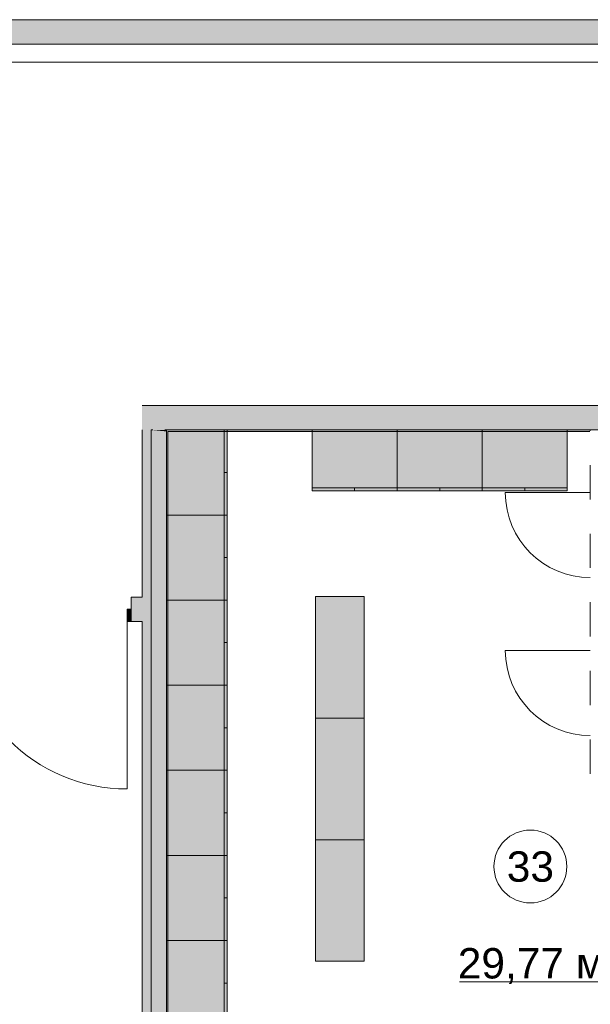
# Model space of a CAD drawing. Header units: millimetres. Extents: x -14761 to 157739, y -22400 to 107990.
# Tile 102 of 256: x 47392 to 52090, y 64250 to 72350. Entities that reach past the tile are written whole.
import ezdxf

# ---------------------------------------------------------------- set-up
doc = ezdxf.new("R2010")
doc.units = ezdxf.units.MM
doc.header["$MEASUREMENT"] = 0
doc.linetypes.add('Штриховая', pattern=[564.444447, 282.222223, -282.222223])
for name, color, linetype in [('Интерьер - Мебель', 7, 'Continuous'), ('Конструктив - ГКЛ', 7, 'Continuous'), ('Конструктив - Стена сущ для Кладочного плана', 7, 'Continuous'), ('Конструктив - Стены Блок 100 нов', 7, 'Continuous'), ('Конструктив - Стены Внутр сущ.', 7, 'Continuous'), ('Элемент Модели - Зона', 7, 'Continuous'), ('Элемент Модели - Оси', 7, 'Continuous')]:
    doc.layers.add(name, color=color, linetype=linetype)
doc.styles.add('СГЕНЕРИР_СТИЛЬ_1', font='txt')

msp = doc.modelspace()

# ---------------------------------------------------------------- hatches: boundary and pattern name
at = {"layer": 'Интерьер - Мебель', "linetype": 'Continuous', "lineweight": 0, "true_color": 0xffffff}
for points in [[(49100, 68975), (48600, 68975), (48600, 68275), (49100, 68275)], [(49800, 68475), (50500, 68475), (50500, 68975), (49800, 68975)], [(50500, 68475), (51200, 68475), (51200, 68975), (50500, 68975)], [(51200, 68475), (51900, 68475), (51900, 68975), (51200, 68975)], [(49100, 68275), (48600, 68275), (48600, 67575), (49100, 67575)], [(49100, 67575), (48600, 67575), (48600, 66875), (49100, 66875)], [(50227.5, 67604.2), (49827.5, 67604.2), (49827.5, 66604.2), (50227.5, 66604.2)], [(49100, 66875), (48600, 66875), (48600, 66175), (49100, 66175)], [(50227.5, 66604.2), (49827.5, 66604.2), (49827.5, 65604.2), (50227.5, 65604.2)], [(49100, 66175), (48600, 66175), (48600, 65475), (49100, 65475)], [(50227.5, 65604.2), (49827.5, 65604.2), (49827.5, 64604.2), (50227.5, 64604.2)], [(49100, 65475), (48600, 65475), (48600, 64775), (49100, 64775)], [(49100, 64775), (48600, 64775), (48600, 64075), (49100, 64075)]]:
    msp.add_hatch(color=7, dxfattribs=at).paths.add_polyline_path(points)
at = {"layer": 'Конструктив - ГКЛ', "linetype": 'Continuous', "lineweight": 0, "true_color": 0x606060}
for points in [[(48487.5, 68975), (48475, 68975), (48487.5, 68973.8)], [(48487.5, 63300), (48487.5, 68973.8), (48475, 68975), (48475, 63300)], [(48487.5, 68973.8), (48587.5, 68964.2), (48587.5, 68975), (48487.5, 68975)], [(48587.5, 63300), (48587.5, 68964.2), (48487.5, 68973.8), (48487.5, 63300)], [(48587.5, 68964.2), (48600, 68963), (48600, 68975), (48587.5, 68975)], [(48600, 68963), (48587.5, 68964.2), (48587.5, 68963)], [(48600, 63325), (48600, 68963), (48587.5, 68963), (48587.5, 63325)], [(48612, 63325), (48612, 68963), (48600, 68963), (48600, 63325)], [(48605, 68963), (52085, 68963), (52085, 68975), (48605, 68975)]]:
    msp.add_hatch(color=251, dxfattribs=at).paths.add_polyline_path(points)
at = {"layer": 'Конструктив - Стена сущ для Кладочного плана', "linetype": 'Continuous', "lineweight": 0, "true_color": 0x000000}
msp.add_hatch(color=18, dxfattribs=at).paths.add_polyline_path([(48400, 69175), (48400, 68975), (58020, 68975), (58020, 69175)])
at = {"layer": 'Конструктив - Стены Внутр сущ.', "linetype": 'Continuous', "lineweight": 0, "true_color": 0x000000}
for points in [[(45400, 72150), (53700, 72150), (53700, 72350), (45400, 72350)], [(48400, 68975), (48400, 61515.2), (48600, 61515.2), (48600, 68975)], [(48310, 67399.5), (48400, 67399.5), (48400, 67599.5), (48310, 67599.5)]]:
    msp.add_hatch(color=18, dxfattribs=at).paths.add_polyline_path(points)
at = {"layer": 'Конструктив - Стены Внутр сущ.', "linetype": 'Continuous', "lineweight": 0, "true_color": 0x7f7f7f}
msp.add_hatch(color=8, dxfattribs=at).paths.add_polyline_path([(48310, 67499.5), (48278, 67499.5), (48278, 67399.5), (48310, 67399.5)])

# ---------------------------------------------------------------- linework, layer by layer
at = {"layer": 'Интерьер - Мебель', "color": 7, "linetype": 'Continuous', "lineweight": 15}
for p, q in [((49075, 68975), (49075, 68275)), ((49100, 68975), (49075, 68975)), ((49100, 68625), (49075, 68625)), ((49800, 68500), (50500, 68500)), ((49800, 68475), (49800, 68500)), ((50150, 68475), (50150, 68500)), ((50500, 68500), (51200, 68500)), ((50500, 68475), (50500, 68500)), ((50850, 68475), (50850, 68500)), ((51200, 68500), (51900, 68500)), ((51200, 68475), (51200, 68500)), ((51550, 68475), (51550, 68500)), ((49075, 68275), (49075, 67575)), ((49100, 68275), (49075, 68275)), ((49100, 67925), (49075, 67925)), ((49075, 67575), (49075, 66875)), ((49100, 67575), (49075, 67575)), ((49100, 67225), (49075, 67225)), ((49075, 66875), (49075, 66175)), ((49100, 66875), (49075, 66875)), ((49100, 66525), (49075, 66525)), ((49075, 66175), (49075, 65475)), ((49100, 66175), (49075, 66175)), ((49100, 65825), (49075, 65825)), ((49075, 65475), (49075, 64775)), ((49100, 65475), (49075, 65475)), ((49100, 65125), (49075, 65125)), ((49075, 64775), (49075, 64075)), ((49100, 64775), (49075, 64775)), ((49100, 64425), (49075, 64425))]:
    msp.add_line(p, q, dxfattribs=at)
at = {"layer": 'Интерьер - Мебель', "color": 7, "linetype": 'Continuous', "lineweight": 15, "flags": 128}
for points in [[(49100, 68975), (49100, 68275), (48600, 68275), (48600, 68975)], [(49800, 68475), (50500, 68475), (50500, 68975), (49800, 68975)], [(50500, 68475), (51200, 68475), (51200, 68975), (50500, 68975)], [(51200, 68475), (51900, 68475), (51900, 68975), (51200, 68975)], [(49100, 68275), (49100, 67575), (48600, 67575), (48600, 68275)], [(49100, 67575), (49100, 66875), (48600, 66875), (48600, 67575)], [(50227.5, 67604.2), (50227.5, 66604.2), (49827.5, 66604.2), (49827.5, 67604.2)], [(49100, 66875), (49100, 66175), (48600, 66175), (48600, 66875)], [(50227.5, 66604.2), (50227.5, 65604.2), (49827.5, 65604.2), (49827.5, 66604.2)], [(49100, 66175), (49100, 65475), (48600, 65475), (48600, 66175)], [(50227.5, 65604.2), (50227.5, 64604.2), (49827.5, 64604.2), (49827.5, 65604.2)], [(49100, 65475), (49100, 64775), (48600, 64775), (48600, 65475)], [(49100, 64775), (49100, 64075), (48600, 64075), (48600, 64775)]]:
    msp.add_lwpolyline(points, close=True, dxfattribs=at)
at = {"layer": 'Конструктив - ГКЛ', "color": 7, "linetype": 'Continuous', "lineweight": 15, "flags": 128}
for points in [[(48475, 68975), (48487.5, 68975)], [(48475, 68975), (48475, 61515.2)], [(48587.5, 68975), (48600, 68975)], [(74495, 68975), (48600, 68975)], [(48600, 68963), (48600, 61615.2)], [(48600, 63325), (48600, 68963)], [(48612, 68963), (52085, 68963)], [(48612, 63325), (48612, 68963)]]:
    msp.add_lwpolyline(points, dxfattribs=at)
at = {"layer": 'Конструктив - Стена сущ для Кладочного плана', "color": 7, "linetype": 'Continuous', "lineweight": 15, "flags": 128}
for points in [[(58020, 69175), (48400, 69175)], [(48600, 68975), (58020, 68975)]]:
    msp.add_lwpolyline(points, dxfattribs=at)
at = {"layer": 'Конструктив - Стены Блок 100 нов', "color": 7, "linetype": 'Continuous', "lineweight": 15}
for p, q in [((52090, 68460), (51390, 68460)), ((52090, 67160.4), (51390, 67160.4))]:
    msp.add_line(p, q, dxfattribs=at)
for centre in [(52090, 68460), (52090, 67160.4)]:
    msp.add_arc(centre, 700, 180, 270, dxfattribs=at)
at = {"layer": 'Конструктив - Стены Внутр сущ.', "color": 7, "linetype": 'Continuous', "lineweight": 15}
for p, q in [((48310, 67599.5), (48353, 67599.5)), ((48310, 67499.5), (48310, 67599.5)), ((48310, 67499.5), (48310, 67599.5)), ((48310, 67499.5), (48310, 67599.5)), ((48310, 67599.5), (48353, 67599.5)), ((48310, 67599.5), (48353, 67599.5)), ((48310, 67499.5), (48278, 67499.5)), ((48278, 67499.5), (48278, 67399.5)), ((48310, 67399.5), (48310, 67499.5)), ((48310, 67399.5), (48310, 67499.5)), ((48310, 67399.5), (48310, 67499.5)), ((48310, 67399.5), (48310, 67499.5)), ((48278, 67399.5), (48310, 67399.5)), ((48278, 67399.5), (48278, 66021.5)), ((48310, 67399.5), (48353, 67399.5)), ((48310, 67399.5), (48353, 67399.5)), ((48310, 67399.5), (48353, 67399.5))]:
    msp.add_line(p, q, dxfattribs=at)
at = {"layer": 'Конструктив - Стены Внутр сущ.', "color": 7, "linetype": 'Continuous', "lineweight": 15, "flags": 128}
for points in [[(53700, 72350), (45400, 72350)], [(45400, 72150), (53700, 72150)], [(48400, 68975), (48400, 67599.5)], [(48600, 61615.2), (48600, 68975)], [(48400, 67599.5), (48310, 67599.5)], [(48310, 67399.5), (48400, 67399.5)], [(48400, 67399.5), (48400, 61515.2)]]:
    msp.add_lwpolyline(points, dxfattribs=at)
at = {"layer": 'Конструктив - Стены Внутр сущ.', "color": 7, "linetype": 'Continuous', "lineweight": 15}
msp.add_arc((48278, 67399.5), 1378, 180, 270, dxfattribs=at)
at = {"layer": 'Элемент Модели - Зона', "color": 7, "linetype": 'Continuous', "lineweight": 15}
msp.add_line((51012.4, 64434.9), (52312.9, 64434.9), dxfattribs=at)
at = {"layer": 'Элемент Модели - Зона', "color": 7, "linetype": 'Штриховая', "lineweight": 15, "flags": 128}
msp.add_lwpolyline([(48600, 68975), (48600, 63320), (54000, 63320), (55700, 63320), (55700, 66100), (53800, 66100), (52090, 66100), (52090, 67410), (52090, 68975)], close=True, dxfattribs=at)
at = {"layer": 'Элемент Модели - Зона', "color": 7, "linetype": 'Continuous', "lineweight": 15, "flags": 128}
msp.add_lwpolyline([(51896.5, 65383.6, 1), (51296.5, 65383.6, 1)], format="xyb", close=True, dxfattribs=at)
at = {"layer": 'Элемент Модели - Оси', "color": 7, "linetype": 'Continuous', "lineweight": 15}
msp.add_line((-12760.6, 72000), (155650, 72000), dxfattribs=at)

# ---------------------------------------------------------------- texts
at = {"layer": 'Элемент Модели - Зона', "color": 7, "lineweight": 15, "char_height": 250, "attachment_point": 5, "style": 'СГЕНЕРИР_СТИЛЬ_1'}
for s, insert in [('\\A1;{\\pqc;\\fArial|b0|i0|c204|p38;33}', (51596.5, 65381.5)), ('\\A1;{\\pqc;\\fArial|b0|i0|c204|p38;29,77 м²}', (51662.6, 64564.2))]:
    msp.add_mtext(s, dxfattribs=dict(at, insert=insert))

doc.saveas('drawing.dxf')
